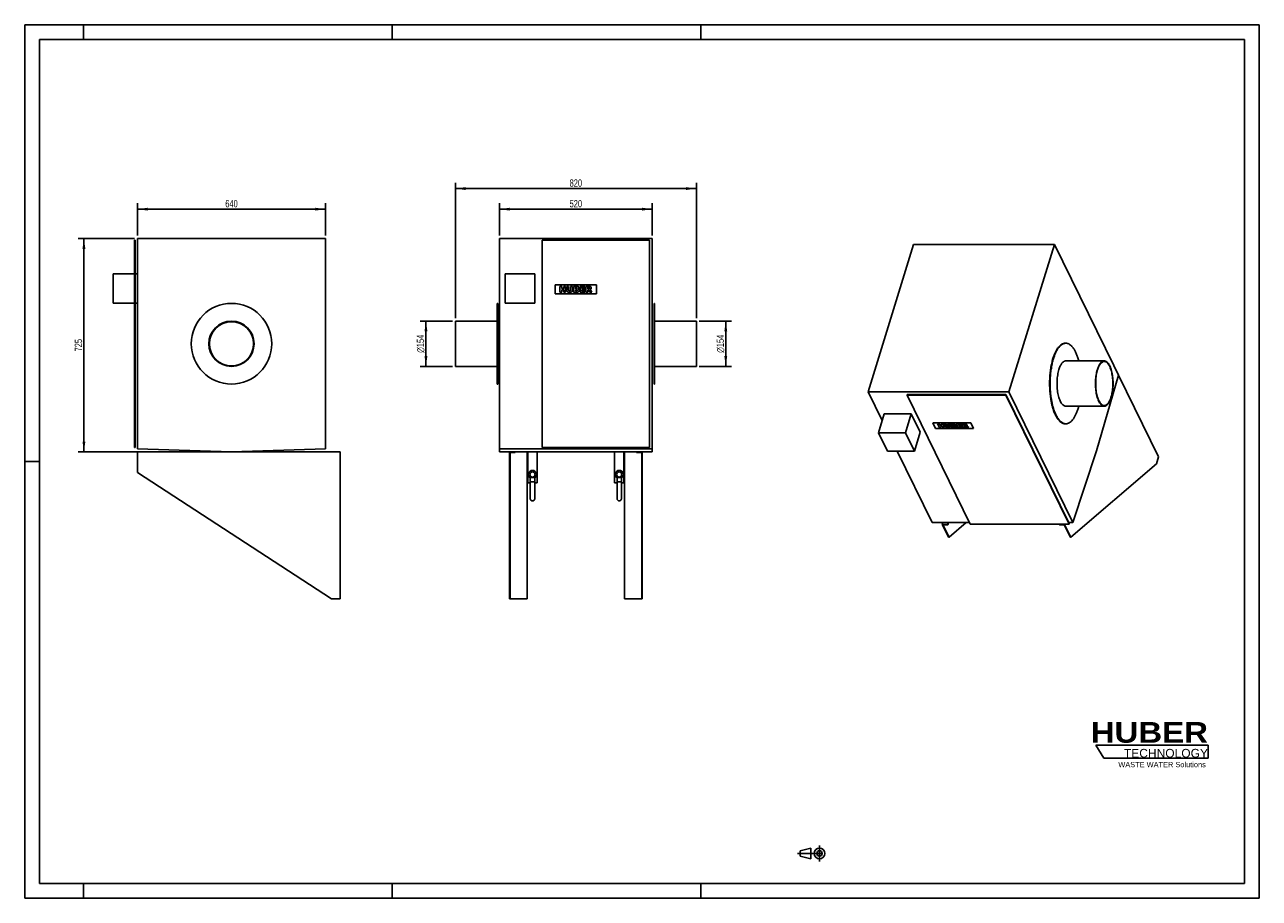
# Model space of a CAD drawing. Header units: millimetres. Extents: x 0 to 4200, y 0 to 2970.
import ezdxf

# ---------------------------------------------------------------- set-up
doc = ezdxf.new("R2010")
doc.units = ezdxf.units.MM
doc.header["$LTSCALE"] = 231
doc.linetypes.add('CENTER', pattern=[0.6, 0.375, -0.075, 0.075, -0.075])
doc.layers.get('0').update_dxf_attribs({"linetype": 'CONTINUOUS'})
for name, color, linetype in [('_2D-BEM', 7, 'CONTINUOUS'), ('_ACHSEN', 7, 'CONTINUOUS'), ('_KURVEN', 7, 'CONTINUOUS'), ('HUBER_Logo_BL0', 7, 'CONTINUOUS')]:
    doc.layers.add(name, color=color, linetype=linetype)
doc.styles.get("Standard").update_dxf_attribs({"font": 'txt', "width": 0.7})
doc.styles.add('TEXTSTYLE_2', font='ariblk.ttf')
doc.styles.add('TEXTSTYLE_3', font='arial.ttf')
doc.styles.add('TEXTSTYLE_4', font='gdt', dxfattribs={"width": 0.7})
doc.dimstyles.new('DIMSTYLE_1', dxfattribs={"dimtxt": 25, "dimasz": 35, "dimexe": 2, "dimexo": 1, "dimtad": 1, "dimdec": 1, "dimtxsty": 'STANDARD', "dimblk": '_FILLED', "dimblk1": '_FILLED', "dimblk2": '_FILLED', "dimcen": 0.09, "dimadec": 1, "dimazin": 2, "dimtp": 0.5, "dimtm": 0.5, "dimtfac": 1, "dimtdec": 1, "dimtofl": 0, "dimtmove": 0, "dimatfit": 3, "dimldrblk": '_FILLED', "dimfxl": 1, "dimtolj": 1, "dimarcsym": 0})
doc.dimstyles.new('DIMSTYLE_2', dxfattribs={"dimtxt": 25, "dimasz": 35, "dimexe": 2, "dimexo": 1, "dimtad": 1, "dimdec": 1, "dimtxsty": 'STANDARD', "dimblk": '_FILLED', "dimblk1": '_FILLED', "dimblk2": '_FILLED', "dimcen": 0.09, "dimadec": 1, "dimazin": 2, "dimtp": 0.8, "dimtm": 0.8, "dimtfac": 1, "dimtdec": 1, "dimtofl": 0, "dimtmove": 0, "dimatfit": 3, "dimldrblk": '_FILLED', "dimfxl": 1, "dimtolj": 1, "dimarcsym": 0})

# ---------------------------------------------------------------- blocks, each defined once
blk = doc.blocks.new('HUBER_LOGO_BL0', base_point=(3837.5, 503.7))
at = {"layer": 'HUBER_Logo_BL0', "color": 5, "linetype": 'CONTINUOUS'}
for p, q in [((4026.4, 521), (3643.9, 521)), ((3643.9, 521), (3670.9, 476)), ((4026.4, 521), (4026.4, 476)), ((3670.9, 476), (4026.4, 476))]:
    blk.add_line(p, q, dxfattribs=at)
at = {"layer": 'HUBER_Logo_BL0', "color": 2, "linetype": 'CONTINUOUS', "attachment_point": 3, "line_spacing_factor": 0.78}
for s, insert, char_height, width, style in [('HUBER\\P\\fArial;\\H29.25;TECHNOLOGY ', (4025.4, 599.1), 70.2, 387.672, 'TEXTSTYLE_2'), ('WASTE WATER Solutions', (4018, 463.6), 18, 297.033, 'TEXTSTYLE_3')]:
    blk.add_mtext(s, dxfattribs=dict(at, insert=insert, char_height=char_height, width=width, style=style))
blk = doc.blocks.new('_FILLED')
at = {"color": 0, "linetype": 'BYBLOCK'}
blk.add_solid([(0, 0), (-1, 0.14), (-1, -0.14)], dxfattribs=at)
blk = doc.blocks.new('*D0')
at = {"layer": '_2D-BEM', "color": 2, "linetype": 'CONTINUOUS'}
for p, q in [((1455, 1962.4), (1345, 1962.4)), ((1365, 1962.4), (1365, 1885.4)), ((1365, 1808.4), (1365, 1885.4)), ((1455, 1808.4), (1345, 1808.4))]:
    blk.add_line(p, q, dxfattribs=at)
at = {"layer": '_2D-BEM', "color": 2, "linetype": 'CONTINUOUS', "xscale": 35, "yscale": 35, "zscale": 35}
for p, rotation in [((1365, 1962.4), 90), ((1365, 1808.4), 270)]:
    blk.add_blockref('_FILLED', p, dxfattribs=dict(at, rotation=rotation))
at = {"layer": '_2D-BEM', "color": 2, "linetype": 'CONTINUOUS', "insert": (1333.8, 1885.4), "char_height": 25, "width": 127.679, "attachment_point": 2, "rotation": 90, "line_spacing_factor": 0.9, "style": 'TEXTSTYLE_4'}
blk.add_mtext('{\\fgdt;n}\\ftxt;154', dxfattribs=at)
blk = doc.blocks.new('*D1')
at = {"layer": '_2D-BEM', "color": 2, "linetype": 'CONTINUOUS'}
for p, q in [((2295, 1962.4), (2405, 1962.4)), ((2385, 1962.4), (2385, 1885.4)), ((2385, 1808.4), (2385, 1885.4)), ((2295, 1808.4), (2405, 1808.4))]:
    blk.add_line(p, q, dxfattribs=at)
at = {"layer": '_2D-BEM', "color": 2, "linetype": 'CONTINUOUS', "xscale": 35, "yscale": 35, "zscale": 35}
for p, rotation in [((2385, 1962.4), 90), ((2385, 1808.4), 270)]:
    blk.add_blockref('_FILLED', p, dxfattribs=dict(at, rotation=rotation))
at = {"layer": '_2D-BEM', "color": 2, "linetype": 'CONTINUOUS', "insert": (2353.8, 1885.4), "char_height": 25, "width": 127.679, "attachment_point": 2, "rotation": 90, "line_spacing_factor": 0.9, "style": 'TEXTSTYLE_4'}
blk.add_mtext('{\\fgdt;n}\\ftxt;154', dxfattribs=at)
blk = doc.blocks.new('*D2')
at = {"layer": '_2D-BEM', "color": 2, "linetype": 'CONTINUOUS'}
for p, q in [((1465, 1972.4), (1465, 2432.9)), ((1465, 2412.9), (1875, 2412.9)), ((2285, 2412.9), (1875, 2412.9)), ((2285, 1972.4), (2285, 2432.9))]:
    blk.add_line(p, q, dxfattribs=at)
at = {"layer": '_2D-BEM', "color": 2, "linetype": 'CONTINUOUS', "xscale": 35, "yscale": 35, "zscale": 35, "rotation": 180}
blk.add_blockref('_FILLED', (1465, 2412.9), dxfattribs=at)
at = {"layer": '_2D-BEM', "color": 2, "linetype": 'CONTINUOUS', "xscale": 35, "yscale": 35, "zscale": 35}
blk.add_blockref('_FILLED', (2285, 2412.9), dxfattribs=at)
at = {"layer": '_2D-BEM', "color": 2, "linetype": 'CONTINUOUS', "insert": (1875, 2444.1), "char_height": 25, "width": 88.393, "attachment_point": 2, "line_spacing_factor": 0.9}
blk.add_mtext('820', dxfattribs=at)
blk = doc.blocks.new('*D3')
at = {"layer": '_2D-BEM', "color": 2, "linetype": 'CONTINUOUS'}
for p, q in [((1615, 2252.9), (1615, 2362.9)), ((2135, 2252.9), (2135, 2362.9)), ((1615, 2342.9), (1875, 2342.9)), ((2135, 2342.9), (1875, 2342.9))]:
    blk.add_line(p, q, dxfattribs=at)
at = {"layer": '_2D-BEM', "color": 2, "linetype": 'CONTINUOUS', "xscale": 35, "yscale": 35, "zscale": 35, "rotation": 180}
blk.add_blockref('_FILLED', (1615, 2342.9), dxfattribs=at)
at = {"layer": '_2D-BEM', "color": 2, "linetype": 'CONTINUOUS', "xscale": 35, "yscale": 35, "zscale": 35}
blk.add_blockref('_FILLED', (2135, 2342.9), dxfattribs=at)
at = {"layer": '_2D-BEM', "color": 2, "linetype": 'CONTINUOUS', "insert": (1875, 2374.1), "char_height": 25, "width": 85.714, "attachment_point": 2, "line_spacing_factor": 0.9}
blk.add_mtext('520', dxfattribs=at)
blk = doc.blocks.new('*D4')
at = {"layer": '_2D-BEM', "color": 2, "linetype": 'CONTINUOUS'}
for p, q in [((383.5, 2252.9), (383.5, 2362.9)), ((1023.5, 2252.9), (1023.5, 2362.9)), ((383.5, 2342.9), (703.5, 2342.9)), ((1023.5, 2342.9), (703.5, 2342.9))]:
    blk.add_line(p, q, dxfattribs=at)
at = {"layer": '_2D-BEM', "color": 2, "linetype": 'CONTINUOUS', "xscale": 35, "yscale": 35, "zscale": 35, "rotation": 180}
blk.add_blockref('_FILLED', (383.5, 2342.9), dxfattribs=at)
at = {"layer": '_2D-BEM', "color": 2, "linetype": 'CONTINUOUS', "xscale": 35, "yscale": 35, "zscale": 35}
blk.add_blockref('_FILLED', (1023.5, 2342.9), dxfattribs=at)
at = {"layer": '_2D-BEM', "color": 2, "linetype": 'CONTINUOUS', "insert": (703.5, 2374.1), "char_height": 25, "width": 88.393, "attachment_point": 2, "line_spacing_factor": 0.9}
blk.add_mtext('640', dxfattribs=at)
blk = doc.blocks.new('*D5')
at = {"layer": '_2D-BEM', "color": 2, "linetype": 'CONTINUOUS'}
for p, q in [((373.5, 2242.9), (181.5, 2242.9)), ((201.5, 2242.9), (201.5, 1880.4)), ((201.5, 1517.9), (201.5, 1880.4)), ((693.5, 1517.9), (181.5, 1517.9))]:
    blk.add_line(p, q, dxfattribs=at)
at = {"layer": '_2D-BEM', "color": 2, "linetype": 'CONTINUOUS', "xscale": 35, "yscale": 35, "zscale": 35}
for p, rotation in [((201.5, 2242.9), 90), ((201.5, 1517.9), 270)]:
    blk.add_blockref('_FILLED', p, dxfattribs=dict(at, rotation=rotation))
at = {"layer": '_2D-BEM', "color": 2, "linetype": 'CONTINUOUS', "insert": (170.3, 1880.4), "char_height": 25, "width": 85.714, "attachment_point": 2, "rotation": 90, "line_spacing_factor": 0.9}
blk.add_mtext('725', dxfattribs=at)
blk = doc.blocks.new('PROJEKTIONSMETHODE_1_BL1', base_point=(2680, 152.5))
at = {"color": 2, "linetype": 'CONTINUOUS'}
for p, q in [((2637.8, 161.7), (2674.5, 170.8)), ((2674.5, 134.2), (2674.5, 170.8)), ((2637.8, 143.3), (2637.8, 161.7)), ((2637.8, 143.3), (2674.5, 134.2))]:
    blk.add_line(p, q, dxfattribs=at)
at = {"color": 2, "linetype": 'CENTER'}
for p, q in [((2703.8, 180), (2703.8, 125)), ((2628.7, 152.5), (2731.3, 152.5))]:
    blk.add_line(p, q, dxfattribs=at)
at = {"color": 2, "linetype": 'CONTINUOUS'}
for radius in [18.3, 9.17]:
    blk.add_circle((2703.8, 152.5), radius, dxfattribs=at)

msp = doc.modelspace()

# ---------------------------------------------------------------- linework, layer by layer
at = {"color": 7, "linetype": 'CONTINUOUS'}
for p, q in [((0, 2970), (4200, 2970)), ((0, 0), (0, 2970)), ((4200, 0), (4200, 2970)), ((373.5, 2237.9), (375.5, 2237.9)), ((373.5, 1532.9), (373.5, 2237.9)), ((375.5, 1532.9), (375.5, 2237.9)), ((2125.03, 2237.9), (1760.03, 2237.9)), ((1760.03, 2237.9), (1760.03, 1532.9)), ((2125.03, 1532.9), (2125.03, 2237.9)), ((301.5, 2022.9), (301.5, 2122.9)), ((373.5, 2122.9), (301.5, 2122.9)), ((383.5, 2122.9), (375.5, 2122.9)), ((1735.03, 2122.9), (1635.03, 2122.9)), ((1635.03, 2122.9), (1635.03, 2022.9)), ((1735.03, 2022.9), (1735.03, 2122.9)), ((373.5, 2022.9), (301.5, 2022.9)), ((383.5, 2022.9), (375.5, 2022.9)), ((1635.03, 2022.9), (1735.03, 2022.9)), ((3704.75, 1811.49), (3704.76, 1811.49)), ((3704.75, 1811.48), (3704.76, 1811.49)), ((3704.76, 1811.49), (3720.93, 1778.54)), ((3720.93, 1778.54), (3857.28, 1500.68)), ((3001.6, 1710.72), (3002.08, 1712.29)), ((3001.6, 1710.72), (3216.65, 1272.48)), ((3337.79, 1710.72), (3001.6, 1710.72)), ((3338.27, 1712.29), (3002.08, 1712.29)), ((3337.79, 1710.72), (3338.27, 1712.29)), ((3552.84, 1272.48), (3337.79, 1710.72)), ((3553.33, 1274.05), (3338.27, 1712.29)), ((2923.97, 1647.07), (2904.12, 1582.84)), ((3016.07, 1647.07), (2923.97, 1647.07)), ((3016.07, 1647.07), (2996.22, 1582.84)), ((3046.58, 1584.91), (3016.07, 1647.07)), ((2904.12, 1582.84), (2934.62, 1520.67)), ((2996.22, 1582.84), (2904.12, 1582.84)), ((3026.73, 1520.67), (2996.22, 1582.84)), ((3046.58, 1584.91), (3026.73, 1520.67)), ((373.5, 1532.9), (375.5, 1532.9)), ((383.5, 1447.9), (383.5, 1517.9)), ((383.5, 1517.9), (703.5, 1517.9)), ((703.5, 1517.9), (1073.5, 1517.9)), ((1073.5, 1517.9), (1073.5, 1017.9)), ((1649.03, 1447.9), (1649.03, 1517.9)), ((1649.03, 1517.9), (1669.03, 1517.9)), ((1651.03, 1447.9), (1651.03, 1515.9)), ((1651.03, 1515.9), (1669.03, 1515.9)), ((1669.03, 1517.9), (1669.03, 1515.9)), ((1709.03, 1517.9), (1709.03, 1017.9)), ((1760.03, 1532.9), (2125.03, 1532.9)), ((2041.03, 1017.9), (2041.03, 1517.9)), ((2081.03, 1517.9), (2081.03, 1515.9)), ((2081.03, 1517.9), (2101.03, 1517.9)), ((2081.03, 1515.9), (2099.03, 1515.9)), ((2099.03, 1447.9), (2099.03, 1515.9)), ((2101.03, 1447.9), (2101.03, 1517.9)), ((2934.62, 1520.67), (3026.73, 1520.67)), ((3850.02, 1477.18), (3559.08, 1227.48)), ((3857.28, 1500.68), (3850.02, 1477.18)), ((1043.5, 1017.9), (383.5, 1447.9)), ((1649.03, 1017.9), (1649.03, 1447.9)), ((1649.03, 1447.9), (1651.03, 1447.9)), ((1651.03, 1017.9), (1651.03, 1447.9)), ((1720.03, 1430.45), (1720.03, 1415.9)), ((1720.03, 1430.45), (1735.03, 1430.45)), ((1735.03, 1430.45), (1735.03, 1415.9)), ((2015.03, 1430.45), (2015.03, 1415.9)), ((2030.03, 1430.45), (2015.03, 1430.45)), ((2030.03, 1430.45), (2030.03, 1415.9)), ((2099.03, 1017.9), (2099.03, 1447.9)), ((2099.03, 1447.9), (2101.03, 1447.9)), ((2101.03, 1017.9), (2101.03, 1447.9)), ((1720.03, 1415.9), (1720.03, 1358.4)), ((1720.03, 1415.9), (1735.03, 1415.9)), ((1735.03, 1415.9), (1735.03, 1358.4)), ((2015.03, 1415.9), (2015.03, 1358.4)), ((2030.03, 1415.9), (2015.03, 1415.9)), ((2030.03, 1415.9), (2030.03, 1358.4)), ((3121.41, 1270.99), (3123.33, 1277.21)), ((3142.77, 1227.48), (3121.41, 1270.99)), ((3121.41, 1270.99), (3139.83, 1270.99)), ((3123.86, 1269.75), (3140.44, 1269.75)), ((3144.61, 1227.48), (3123.86, 1269.75)), ((3139.83, 1270.99), (3141.75, 1277.21)), ((3139.83, 1270.99), (3140.44, 1269.75)), ((3140.44, 1269.75), (3142.75, 1277.21)), ((3202.55, 1277.21), (3144.61, 1227.48)), ((3216.65, 1272.48), (3552.84, 1272.48)), ((3519.77, 1272.48), (3519.31, 1270.99)), ((3519.31, 1270.99), (3519.92, 1269.75)), ((3519.31, 1270.99), (3537.73, 1270.99)), ((3519.92, 1269.75), (3536.5, 1269.75)), ((3557.24, 1227.48), (3536.5, 1269.75)), ((3537.73, 1270.99), (3538.19, 1272.48)), ((3559.08, 1227.48), (3537.73, 1270.99)), ((3552.84, 1272.48), (3553.33, 1274.05)), ((3142.77, 1227.48), (3144.61, 1227.48)), ((3557.24, 1227.48), (3559.08, 1227.48)), ((1073.5, 1017.9), (1043.5, 1017.9)), ((1649.03, 1017.9), (1651.03, 1017.9)), ((1709.03, 1017.9), (1651.03, 1017.9)), ((2099.03, 1017.9), (2041.03, 1017.9)), ((2099.03, 1017.9), (2101.03, 1017.9)), ((0, 0), (4200, 0))]:
    msp.add_line(p, q, dxfattribs=at)
at = {"color": 3, "linetype": 'CONTINUOUS'}
for p, q in [((0, 2970), (0, 0)), ((4200, 2970), (0, 2970)), ((200, 2970), (200, 2920)), ((1250, 2970), (1250, 2920)), ((2300, 2970), (2300, 2920)), ((4200, 2970), (4200, 0)), ((0, 1485), (50, 1485)), ((200, 0), (200, 50)), ((1250, 0), (1250, 50)), ((2300, 0), (2300, 50)), ((4200, 0), (0, 0))]:
    msp.add_line(p, q, dxfattribs=at)
at = {"color": 5, "linetype": 'CONTINUOUS'}
for p, q in [((50, 2920), (50, 50)), ((4150, 2920), (50, 2920)), ((4150, 50), (4150, 2920)), ((50, 50), (4150, 50))]:
    msp.add_line(p, q, dxfattribs=at)
at = {"color": 7, "linetype": 'CONTINUOUS'}
for centre in [(1727.53, 1358.4), (2022.53, 1358.4)]:
    msp.add_arc(centre, 7.5, 180, 360, dxfattribs=at)
at = {"layer": '_ACHSEN', "color": 7, "linetype": 'CONTINUOUS'}
for p, q in [((1023.5, 2242.9), (383.5, 2242.9)), ((383.5, 2242.9), (383.5, 1527.9)), ((1023.5, 1527.9), (1023.5, 2242.9)), ((1615.03, 2242.9), (1615.03, 1527.9)), ((1615.03, 2242.9), (2135.03, 2242.9)), ((2135.03, 2242.9), (2135.03, 1527.9)), ((3023.86, 2222.99), (2868.94, 1721.66)), ((3023.86, 2222.99), (3502.82, 2222.99)), ((3502.82, 2222.99), (3347.89, 1721.66)), ((3704.75, 1811.49), (3502.82, 2222.99)), ((1607.03, 2022.4), (1607.03, 1962.4)), ((1609.03, 2022.4), (1607.03, 2022.4)), ((1609.03, 2022.4), (1609.03, 1960.4)), ((2141.03, 2022.4), (2141.03, 1960.4)), ((2143.03, 2022.4), (2141.03, 2022.4)), ((2143.03, 2022.4), (2143.03, 1962.4)), ((1465.03, 1962.4), (1465.03, 1960.4)), ((1607.03, 1962.4), (1465.03, 1962.4)), ((1465.03, 1960.4), (1465.03, 1810.4)), ((1607.03, 1962.4), (1607.03, 1808.4)), ((1609.03, 1960.4), (1609.03, 1810.4)), ((2141.03, 1960.4), (2141.03, 1810.4)), ((2143.03, 1962.4), (2143.03, 1808.4)), ((2285.03, 1962.4), (2143.03, 1962.4)), ((2285.03, 1962.4), (2285.03, 1960.4)), ((2285.03, 1960.4), (2285.03, 1810.4)), ((3539.93, 1887.1), (3541.77, 1887.1)), ((1465.03, 1810.4), (1465.03, 1808.4)), ((1607.03, 1808.4), (1465.03, 1808.4)), ((1607.03, 1808.4), (1607.03, 1748.4)), ((1609.03, 1810.4), (1609.03, 1748.4)), ((2141.03, 1810.4), (2141.03, 1748.4)), ((2143.03, 1808.4), (2143.03, 1748.4)), ((2285.03, 1808.4), (2143.03, 1808.4)), ((2285.03, 1810.4), (2285.03, 1808.4)), ((3541.77, 1827.1), (3672.57, 1827.1)), ((3720.92, 1778.54), (3704.75, 1811.49)), ((3646.51, 1521.66), (3720.92, 1778.54)), ((1609.03, 1748.4), (1607.03, 1748.4)), ((2143.03, 1748.4), (2141.03, 1748.4)), ((2868.94, 1721.66), (2916.85, 1624.03)), ((2868.94, 1721.66), (3347.89, 1721.66)), ((3347.89, 1721.66), (3566, 1277.21)), ((3541.77, 1673.1), (3672.57, 1673.1)), ((3539.93, 1613.1), (3541.77, 1613.1)), ((383.5, 1527.9), (703.5, 1517.9)), ((703.5, 1517.9), (1023.5, 1527.9)), ((1615.03, 1527.9), (1615.03, 1517.9)), ((1615.03, 1527.9), (2135.03, 1527.9)), ((1615.03, 1517.9), (1649.03, 1517.9)), ((1669.03, 1517.9), (1711.78, 1517.9)), ((1711.78, 1517.9), (1711.78, 1412.9)), ((1711.78, 1517.9), (1743.28, 1517.9)), ((1743.28, 1517.9), (2006.78, 1517.9)), ((1743.28, 1517.9), (1743.28, 1412.9)), ((2006.78, 1517.9), (2006.78, 1412.9)), ((2038.28, 1517.9), (2006.78, 1517.9)), ((2038.28, 1517.9), (2081.03, 1517.9)), ((2038.28, 1517.9), (2038.28, 1412.9)), ((2101.03, 1517.9), (2135.03, 1517.9)), ((2135.03, 1527.9), (2135.03, 1517.9)), ((2967.57, 1520.67), (3087.05, 1277.21)), ((3566, 1277.21), (3646.51, 1521.66)), ((1711.78, 1412.9), (1720.03, 1412.9)), ((1735.03, 1412.9), (1743.28, 1412.9)), ((2015.03, 1412.9), (2006.78, 1412.9)), ((2038.28, 1412.9), (2030.03, 1412.9)), ((3087.05, 1277.21), (3214.34, 1277.21)), ((3551.78, 1277.21), (3566, 1277.21))]:
    msp.add_line(p, q, dxfattribs=at)
for centre, radius, start, end in [((703.5, 1885.4), 137, 90, 270), ((703.5, 1885.4), 137, 270, 90), ((703.5, 1885.4), 77, 90, 270), ((703.5, 1885.4), 75, 90, 270), ((703.5, 1885.4), 77, 270, 90), ((703.5, 1885.4), 75, 270, 90), ((3541.78, 1866.25), 20.85, 90.00535, 95.04578), ((3383.61, 1726.59), 209.24, 342.86567, 345.18906), ((3541.78, 1633.95), 20.85, 264.95463, 269.99465), ((1727.53, 1440.9), 14, 90, 237.58992), ((1727.53, 1440.9), 9, 90, 270), ((1727.53, 1440.9), 14, 302.41008, 90), ((1727.53, 1440.9), 9, 270, 90), ((2022.53, 1440.9), 14, 90, 237.59688), ((2022.53, 1440.9), 9, 90, 270), ((2022.53, 1440.9), 14, 302.40312, 90), ((2022.53, 1440.9), 9, 270, 90)]:
    msp.add_arc(centre, radius, start, end, dxfattribs=at)
for points, knots in [([(3498.14, 1835.26), (3499.34, 1839.14), (3501.88, 1846.52), (3506.3, 1856.82), (3511.14, 1865.78), (3516.36, 1873.32), (3521.88, 1879.33), (3527.69, 1883.74), (3533.73, 1886.47), (3537.92, 1887.1), (3539.93, 1887.1)], [0, 0, 0, 0, 0.1727978, 0.3318911, 0.4763649, 0.6058593, 0.7207763, 0.8225781, 0.9141488, 1, 1, 1, 1]), ([(3499.98, 1835.26), (3501.14, 1839), (3503.58, 1846.12), (3507.81, 1856.09), (3512.44, 1864.84), (3517.41, 1872.27), (3522.68, 1878.31), (3528.21, 1882.87), (3533.95, 1885.9), (3537.99, 1886.85), (3539.94, 1887.02)], [0, 0, 0, 0, 0.1708689, 0.3287629, 0.4728205, 0.6026565, 0.7185296, 0.8215842, 0.9141547, 1, 1, 1, 1]), ([(3541.77, 1887.1), (3542.86, 1887.1), (3545.06, 1886.93), (3549.5, 1885.87), (3555.06, 1883.14), (3561.28, 1877.98), (3567.16, 1870.98), (3572.65, 1862.23), (3577.69, 1851.86), (3582.2, 1840.01), (3584.73, 1831.54), (3585.9, 1827.1)], [0, 0, 0, 0, 0.0412174, 0.0832736, 0.1727176, 0.2734516, 0.3883809, 0.5187796, 0.6647547, 0.8255948, 1, 1, 1, 1]), ([(3498.14, 1835.26), (3496.53, 1830.05), (3493.65, 1819.12), (3490.37, 1802.01), (3488.05, 1783.89), (3486.73, 1765.12), (3486.43, 1746.05), (3487.17, 1727.07), (3488.92, 1708.53), (3491.65, 1690.79), (3495.31, 1674.21), (3499.82, 1659.1), (3505.1, 1645.74), (3511.05, 1634.38), (3516.68, 1626.47), (3521.48, 1621.44), (3526.05, 1617.57), (3531, 1614.74), (3536.14, 1613.33), (3538.68, 1613.1), (3539.93, 1613.1)], [0, 0, 0, 0, 0.0673929, 0.1394082, 0.2149459, 0.2927949, 0.3716753, 0.4502775, 0.5272997, 0.6014864, 0.671668, 0.7368059, 0.7960453, 0.848788, 0.8948006, 0.9153766, 0.934447, 0.9687237, 0.9845686, 1, 1, 1, 1]), ([(3499.98, 1835.26), (3498.4, 1830.13), (3495.55, 1819.38), (3492.31, 1802.56), (3489.99, 1784.75), (3488.63, 1766.28), (3488.27, 1747.51), (3488.9, 1728.79), (3490.53, 1710.48), (3493.11, 1692.9), (3496.6, 1676.41), (3500.93, 1661.3), (3506.02, 1647.85), (3511.77, 1636.3), (3518.09, 1626.85), (3523.98, 1620.65), (3528.89, 1617.04), (3532.52, 1615.07), (3536.2, 1613.74), (3538.71, 1613.29), (3539.94, 1613.18)], [0, 0, 0, 0, 0.0668233, 0.1381779, 0.2130086, 0.2901534, 0.3683838, 0.4464405, 0.5230693, 0.5970561, 0.6672644, 0.7326755, 0.7924377, 0.8459298, 0.8928551, 0.9333904, 0.9515381, 0.9684994, 0.984542, 1, 1, 1, 1]), ([(3518.29, 1797.96), (3518.96, 1800.14), (3520.39, 1804.29), (3522.87, 1810.08), (3525.59, 1815.12), (3528.52, 1819.35), (3531.63, 1822.73), (3534.89, 1825.21), (3538.29, 1826.75), (3540.64, 1827.1), (3541.77, 1827.1)], [0, 0, 0, 0, 0.1727977, 0.3318911, 0.4763649, 0.6058593, 0.7207763, 0.8225781, 0.9141488, 1, 1, 1, 1]), ([(3649.08, 1797.96), (3649.75, 1800.14), (3651.18, 1804.29), (3653.66, 1810.08), (3656.39, 1815.12), (3659.31, 1819.35), (3662.42, 1822.73), (3665.68, 1825.21), (3669.08, 1826.75), (3671.43, 1827.1), (3672.57, 1827.1)], [0, 0, 0, 0, 0.1727977, 0.3318911, 0.4763649, 0.6058593, 0.7207763, 0.8225781, 0.9141488, 1, 1, 1, 1]), ([(3649.69, 1796.72), (3650.34, 1798.84), (3651.73, 1802.89), (3654.15, 1808.52), (3656.81, 1813.43), (3659.66, 1817.55), (3662.68, 1820.85), (3665.86, 1823.26), (3669.17, 1824.76), (3671.46, 1825.1), (3672.57, 1825.1)], [0, 0, 0, 0, 0.1727977, 0.3318911, 0.4763649, 0.6058593, 0.7207763, 0.8225781, 0.9141488, 1, 1, 1, 1]), ([(3672.57, 1827.1), (3673.27, 1827.1), (3674.69, 1826.97), (3677.59, 1826.18), (3681.19, 1824.12), (3685.13, 1820.29), (3688.8, 1815.14), (3692.14, 1808.75), (3695.11, 1801.25), (3697.65, 1792.75), (3699.7, 1783.43), (3701.24, 1773.47), (3702.56, 1759.47), (3702.72, 1745.23), (3701.72, 1731.11), (3700.42, 1720.93), (3698.58, 1711.31), (3696.96, 1705.17), (3696.05, 1702.24)], [0, 0, 0, 0, 0.0154332, 0.03128, 0.0655607, 0.1051535, 0.1511714, 0.2039203, 0.2631667, 0.3283121, 0.398502, 0.4726974, 0.5497286, 0.7071708, 0.7850289, 0.8605755, 0.9325992, 1, 1, 1, 1]), ([(3672.57, 1825.1), (3673.25, 1825.1), (3674.64, 1824.97), (3677.45, 1824.2), (3680.96, 1822.2), (3684.8, 1818.47), (3688.37, 1813.45), (3691.63, 1807.23), (3694.52, 1799.92), (3697, 1791.64), (3699, 1782.57), (3700.49, 1772.86), (3701.78, 1759.23), (3701.93, 1745.35), (3700.97, 1731.6), (3699.7, 1721.68), (3697.9, 1712.32), (3696.33, 1706.33), (3695.44, 1703.48)], [0, 0, 0, 0, 0.0154332, 0.03128, 0.0655607, 0.1051535, 0.1511714, 0.2039203, 0.2631666, 0.3283121, 0.398502, 0.4726974, 0.5497286, 0.7071708, 0.7850289, 0.8605755, 0.9325992, 1, 1, 1, 1]), ([(3518.29, 1797.96), (3517.38, 1795.03), (3515.76, 1788.89), (3513.92, 1779.28), (3512.62, 1769.09), (3511.62, 1754.97), (3511.78, 1740.73), (3513.1, 1726.73), (3514.64, 1716.77), (3516.69, 1707.45), (3519.23, 1698.95), (3522.2, 1691.45), (3525.54, 1685.06), (3529.21, 1679.91), (3533.15, 1676.08), (3536.76, 1674.02), (3539.65, 1673.23), (3541.07, 1673.1), (3541.77, 1673.1)], [0, 0, 0, 0, 0.0674008, 0.1394245, 0.2149711, 0.2928292, 0.4502714, 0.5273026, 0.601498, 0.6716879, 0.7368333, 0.7960797, 0.8488286, 0.8948465, 0.9344393, 0.96872, 0.9845668, 1, 1, 1, 1]), ([(3649.08, 1797.96), (3648.17, 1795.03), (3646.55, 1788.89), (3644.71, 1779.28), (3643.41, 1769.09), (3642.41, 1754.97), (3642.57, 1740.73), (3643.89, 1726.73), (3645.43, 1716.77), (3647.48, 1707.45), (3650.02, 1698.95), (3652.99, 1691.45), (3656.33, 1685.06), (3660, 1679.91), (3663.94, 1676.08), (3667.55, 1674.02), (3670.44, 1673.23), (3671.86, 1673.1), (3672.57, 1673.1)], [0, 0, 0, 0, 0.0674008, 0.1394245, 0.2149711, 0.2928292, 0.4502714, 0.5273026, 0.601498, 0.6716879, 0.7368333, 0.7960797, 0.8488286, 0.8948465, 0.9344393, 0.96872, 0.9845668, 1, 1, 1, 1]), ([(3649.69, 1796.72), (3648.81, 1793.87), (3647.23, 1787.88), (3645.43, 1778.52), (3644.16, 1768.6), (3643.2, 1754.85), (3643.35, 1740.97), (3644.64, 1727.34), (3646.13, 1717.63), (3648.14, 1708.56), (3650.61, 1700.28), (3653.5, 1692.97), (3656.76, 1686.75), (3660.33, 1681.73), (3664.17, 1678), (3667.68, 1676), (3670.49, 1675.23), (3671.88, 1675.1), (3672.57, 1675.1)], [0, 0, 0, 0, 0.0674008, 0.1394245, 0.2149711, 0.2928292, 0.4502714, 0.5273026, 0.601498, 0.6716879, 0.7368334, 0.7960797, 0.8488286, 0.8948465, 0.9344393, 0.96872, 0.9845668, 1, 1, 1, 1]), ([(3672.57, 1675.1), (3673.67, 1675.1), (3675.96, 1675.44), (3679.27, 1676.94), (3682.45, 1679.35), (3685.47, 1682.65), (3688.33, 1686.77), (3690.98, 1691.68), (3693.4, 1697.31), (3694.79, 1701.36), (3695.44, 1703.48)], [0, 0, 0, 0, 0.0858512, 0.1774219, 0.2792237, 0.3941407, 0.5236351, 0.6681089, 0.8272023, 1, 1, 1, 1]), ([(3672.57, 1673.1), (3673.7, 1673.1), (3676.05, 1673.45), (3679.45, 1674.99), (3682.71, 1677.47), (3685.82, 1680.85), (3688.75, 1685.08), (3691.47, 1690.12), (3693.95, 1695.91), (3695.38, 1700.06), (3696.05, 1702.24)], [0, 0, 0, 0, 0.0858512, 0.1774219, 0.2792237, 0.3941407, 0.5236351, 0.6681089, 0.8272023, 1, 1, 1, 1]), ([(3541.77, 1613.1), (3543.79, 1613.1), (3547.98, 1613.73), (3554.02, 1616.46), (3559.82, 1620.87), (3565.35, 1626.88), (3570.56, 1634.42), (3575.41, 1643.38), (3579.83, 1653.68), (3582.37, 1661.06), (3583.57, 1664.94)], [0, 0, 0, 0, 0.0858512, 0.1774219, 0.2792237, 0.3941407, 0.5236351, 0.6681089, 0.8272022, 1, 1, 1, 1])]:
    msp.add_open_spline(points, degree=3, knots=knots, dxfattribs=at)
at = {"layer": '_KURVEN', "color": 4, "linetype": 'CONTINUOUS'}
for p, q in [((1805.03, 2085.4), (1805.03, 2055.4)), ((1945.03, 2085.4), (1805.03, 2085.4)), ((1820.94, 2080.4), (1820.94, 2060.4)), ((1827.12, 2080.4), (1820.94, 2080.4)), ((1820.94, 2060.4), (1827.12, 2060.4)), ((1827.12, 2073.4), (1827.12, 2080.4)), ((1833.87, 2073.4), (1827.12, 2073.4)), ((1827.12, 2060.4), (1827.12, 2068.49)), ((1827.12, 2068.49), (1833.87, 2068.49)), ((1840.08, 2080.4), (1833.87, 2080.4)), ((1833.87, 2080.4), (1833.87, 2073.4)), ((1833.87, 2068.49), (1833.87, 2060.4)), ((1833.87, 2060.4), (1840.08, 2060.4)), ((1840.08, 2060.4), (1840.08, 2080.4)), ((1850.37, 2080.4), (1844.2, 2080.4)), ((1844.2, 2080.4), (1844.2, 2068.47)), ((1850.37, 2068.19), (1850.37, 2080.4)), ((1857.2, 2080.4), (1857.2, 2068.19)), ((1863.37, 2080.4), (1857.2, 2080.4)), ((1863.37, 2068.47), (1863.37, 2080.4)), ((1867.48, 2080.4), (1867.48, 2060.4)), ((1879.04, 2080.4), (1867.48, 2080.4)), ((1867.48, 2060.4), (1878.14, 2060.4)), ((1873.71, 2072.55), (1873.71, 2076.35)), ((1873.71, 2076.35), (1876.44, 2076.35)), ((1876.4, 2072.55), (1873.71, 2072.55)), ((1873.71, 2064.7), (1873.71, 2068.75)), ((1873.71, 2068.75), (1876.85, 2068.75)), ((1876.86, 2064.7), (1873.71, 2064.7)), ((1889.18, 2080.4), (1889.18, 2060.4)), ((1905.74, 2080.4), (1889.18, 2080.4)), ((1889.18, 2060.4), (1906.04, 2060.4)), ((1895.37, 2072.95), (1895.37, 2076.13)), ((1895.37, 2076.13), (1905.74, 2076.13)), ((1904.99, 2072.95), (1895.37, 2072.95)), ((1895.37, 2064.93), (1895.37, 2068.87)), ((1895.37, 2068.87), (1904.99, 2068.87)), ((1906.04, 2064.93), (1895.37, 2064.93)), ((1904.99, 2068.87), (1904.99, 2072.95)), ((1905.74, 2076.13), (1905.74, 2080.4)), ((1906.04, 2060.4), (1906.04, 2064.93)), ((1919.75, 2080.4), (1909.45, 2080.4)), ((1909.45, 2080.4), (1909.45, 2060.4)), ((1909.45, 2060.4), (1915.66, 2060.4)), ((1915.66, 2072.29), (1915.66, 2076.36)), ((1915.66, 2076.36), (1918.38, 2076.36)), ((1918.27, 2072.29), (1915.66, 2072.29)), ((1915.66, 2060.4), (1915.66, 2068.52)), ((1915.66, 2068.52), (1916.21, 2068.52)), ((1918.84, 2066.51), (1922.14, 2060.4)), ((1922.14, 2060.4), (1929.13, 2060.4)), ((1929.13, 2060.4), (1926.13, 2066.18)), ((1945.03, 2055.4), (1945.03, 2085.4)), ((1805.03, 2055.4), (1945.03, 2055.4)), ((3218.51, 1615.92), (3089.57, 1615.92)), ((3089.57, 1615.92), (3098.72, 1597.28)), ((3098.72, 1597.28), (3227.67, 1597.28)), ((3105.74, 1612.82), (3111.84, 1600.38)), ((3111.43, 1612.82), (3105.74, 1612.82)), ((3113.57, 1608.47), (3111.43, 1612.82)), ((3111.84, 1600.38), (3117.54, 1600.38)), ((3119.79, 1608.47), (3113.57, 1608.47)), ((3117.54, 1600.38), (3115.07, 1605.41)), ((3115.07, 1605.41), (3121.29, 1605.41)), ((3117.65, 1612.82), (3119.79, 1608.47)), ((3123.37, 1612.82), (3117.65, 1612.82)), ((3121.29, 1605.41), (3123.76, 1600.38)), ((3129.47, 1600.38), (3123.37, 1612.82)), ((3123.76, 1600.38), (3129.47, 1600.38)), ((3132.85, 1612.82), (3127.17, 1612.82)), ((3127.17, 1612.82), (3130.8, 1605.4)), ((3136.57, 1605.23), (3132.85, 1612.82)), ((3139.14, 1612.82), (3142.87, 1605.23)), ((3144.82, 1612.82), (3139.14, 1612.82)), ((3148.46, 1605.4), (3144.82, 1612.82)), ((3148.6, 1612.82), (3154.7, 1600.38)), ((3159.26, 1612.82), (3148.6, 1612.82)), ((3154.7, 1600.38), (3164.53, 1600.38)), ((3156.74, 1607.94), (3155.58, 1610.3)), ((3155.58, 1610.3), (3158.1, 1610.3)), ((3159.21, 1607.94), (3156.74, 1607.94)), ((3159.14, 1603.06), (3157.9, 1605.57)), ((3157.9, 1605.57), (3160.79, 1605.57)), ((3162.04, 1603.06), (3159.14, 1603.06)), ((3168.6, 1612.82), (3174.7, 1600.38)), ((3183.85, 1612.82), (3168.6, 1612.82)), ((3174.7, 1600.38), (3190.23, 1600.38)), ((3176.57, 1608.19), (3175.6, 1610.16)), ((3175.6, 1610.16), (3185.15, 1610.16)), ((3185.43, 1608.19), (3176.57, 1608.19)), ((3179.02, 1603.2), (3177.82, 1605.65)), ((3177.82, 1605.65), (3186.68, 1605.65)), ((3188.85, 1603.2), (3179.02, 1603.2)), ((3185.15, 1610.16), (3183.85, 1612.82)), ((3186.68, 1605.65), (3185.43, 1608.19)), ((3196.76, 1612.82), (3187.27, 1612.82)), ((3187.27, 1612.82), (3193.37, 1600.38)), ((3190.23, 1600.38), (3188.85, 1603.2)), ((3193.37, 1600.38), (3199.09, 1600.38)), ((3195.46, 1607.78), (3194.22, 1610.31)), ((3194.22, 1610.31), (3196.72, 1610.31)), ((3197.86, 1607.78), (3195.46, 1607.78)), ((3199.09, 1600.38), (3196.61, 1605.43)), ((3196.61, 1605.43), (3197.11, 1605.43)), ((3200.15, 1604.18), (3205.06, 1600.38)), ((3205.06, 1600.38), (3211.49, 1600.38)), ((3211.49, 1600.38), (3206.96, 1603.98)), ((3227.67, 1597.28), (3218.51, 1615.92))]:
    msp.add_line(p, q, dxfattribs=at)
for points in [[(1844.77, 2065.09), (1844.39, 2066.37), (1844.2, 2067.49), (1844.2, 2068.47)], [(1846.09, 2062.79), (1845.44, 2063.54), (1845.01, 2064.3), (1844.77, 2065.09)], [(1848.21, 2061.06), (1847.43, 2061.48), (1846.73, 2062.05), (1846.09, 2062.79)], [(1851.09, 2060.26), (1849.95, 2060.4), (1848.98, 2060.66), (1848.21, 2061.06)], [(1850.37, 2068.19), (1850.37, 2067.1), (1850.67, 2066.25), (1851.27, 2065.64)], [(1854.28, 2060.06), (1853.3, 2060.06), (1852.24, 2060.13), (1851.09, 2060.26)], [(1851.27, 2065.64), (1851.87, 2065.02), (1852.71, 2064.72), (1853.79, 2064.72)], [(1853.79, 2064.72), (1854.86, 2064.72), (1855.69, 2065.02), (1856.29, 2065.62)], [(1858.6, 2060.72), (1857.41, 2060.29), (1855.96, 2060.06), (1854.28, 2060.06)], [(1856.29, 2065.62), (1856.89, 2066.22), (1857.2, 2067.08), (1857.2, 2068.19)], [(1861.08, 2062.38), (1860.29, 2061.58), (1859.47, 2061.04), (1858.6, 2060.72)], [(1862.81, 2065.13), (1862.44, 2064.08), (1861.87, 2063.17), (1861.08, 2062.38)], [(1863.37, 2068.47), (1863.37, 2067.29), (1863.18, 2066.18), (1862.81, 2065.13)], [(1876.4, 2072.55), (1877.35, 2072.55), (1878.02, 2072.72), (1878.4, 2073.04)], [(1878.4, 2075.85), (1878.02, 2076.18), (1877.37, 2076.35), (1876.44, 2076.35)], [(1879.11, 2068.2), (1878.68, 2068.56), (1877.93, 2068.75), (1876.85, 2068.75)], [(1876.86, 2064.7), (1877.93, 2064.7), (1878.68, 2064.87), (1879.11, 2065.25)], [(1880.91, 2060.67), (1879.52, 2060.48), (1878.59, 2060.4), (1878.14, 2060.4)], [(1878.98, 2074.49), (1878.98, 2075.06), (1878.79, 2075.53), (1878.4, 2075.85)], [(1878.4, 2073.04), (1878.79, 2073.37), (1878.98, 2073.86), (1878.98, 2074.49)], [(1879.04, 2080.4), (1880.97, 2080.4), (1882.44, 2079.92), (1883.48, 2078.97)], [(1879.77, 2066.78), (1879.77, 2067.37), (1879.55, 2067.85), (1879.11, 2068.2)], [(1879.11, 2065.25), (1879.55, 2065.64), (1879.77, 2066.14), (1879.77, 2066.78)], [(1883.26, 2061.32), (1882.74, 2061.03), (1881.95, 2060.81), (1880.91, 2060.67)], [(1883.93, 2072.37), (1883.44, 2071.8), (1882.71, 2071.37), (1881.77, 2071.04)], [(1881.77, 2071.04), (1883.21, 2070.68), (1884.26, 2070.1), (1884.94, 2069.25)], [(1885.24, 2063.29), (1884.75, 2062.46), (1884.09, 2061.8), (1883.26, 2061.32)], [(1883.48, 2078.97), (1884.52, 2078.01), (1885.03, 2076.82), (1885.03, 2075.42)], [(1885.03, 2075.42), (1885.03, 2074.23), (1884.67, 2073.22), (1883.93, 2072.37)], [(1884.94, 2069.25), (1885.62, 2068.41), (1885.96, 2067.36), (1885.96, 2066.09)], [(1885.96, 2066.09), (1885.96, 2065.05), (1885.72, 2064.11), (1885.24, 2063.29)], [(1917.71, 2068.04), (1917.27, 2068.35), (1916.77, 2068.52), (1916.21, 2068.52)], [(1918.84, 2066.51), (1918.41, 2067.3), (1918.05, 2067.81), (1917.71, 2068.04)], [(1918.27, 2072.29), (1918.54, 2072.29), (1919.09, 2072.38), (1919.91, 2072.56)], [(1920.68, 2075.84), (1920.27, 2076.18), (1919.49, 2076.36), (1918.38, 2076.36)], [(1919.75, 2080.4), (1921.66, 2080.4), (1923.12, 2080.23), (1924.13, 2079.91)], [(1919.91, 2072.56), (1920.31, 2072.65), (1920.64, 2072.85), (1920.9, 2073.19)], [(1921.3, 2074.35), (1921.3, 2075), (1921.09, 2075.49), (1920.68, 2075.84)], [(1920.9, 2073.19), (1921.16, 2073.52), (1921.3, 2073.92), (1921.3, 2074.35)], [(1924.83, 2070.01), (1924.31, 2069.69), (1923.59, 2069.43), (1922.66, 2069.22)], [(1922.66, 2069.22), (1923.4, 2068.97), (1923.94, 2068.72), (1924.27, 2068.48)], [(1924.13, 2079.91), (1925.14, 2079.58), (1925.95, 2078.97), (1926.57, 2078.08)], [(1924.27, 2068.48), (1924.5, 2068.31), (1924.83, 2067.97), (1925.26, 2067.42)], [(1926.79, 2071.96), (1926.32, 2071.16), (1925.66, 2070.51), (1924.83, 2070.01)], [(1925.26, 2067.42), (1925.69, 2066.89), (1925.98, 2066.48), (1926.13, 2066.18)], [(1926.57, 2078.08), (1927.19, 2077.19), (1927.5, 2076.11), (1927.5, 2074.85)], [(1927.5, 2074.85), (1927.5, 2073.73), (1927.26, 2072.77), (1926.79, 2071.96)], [(3132.36, 1603.3), (3131.62, 1604.1), (3131.1, 1604.79), (3130.8, 1605.4)], [(3134.28, 1601.87), (3133.45, 1602.33), (3132.82, 1602.81), (3132.36, 1603.3)], [(3136.76, 1600.8), (3135.92, 1601.05), (3135.09, 1601.41), (3134.28, 1601.87)], [(3136.57, 1605.23), (3136.9, 1604.55), (3137.44, 1604.02), (3138.18, 1603.64)], [(3139.66, 1600.3), (3138.56, 1600.38), (3137.59, 1600.55), (3136.76, 1600.8)], [(3138.18, 1603.64), (3138.92, 1603.26), (3139.79, 1603.07), (3140.78, 1603.07)], [(3142.66, 1600.17), (3141.75, 1600.17), (3140.75, 1600.21), (3139.66, 1600.3)], [(3140.78, 1603.07), (3141.76, 1603.07), (3142.44, 1603.26), (3142.81, 1603.63)], [(3146.43, 1600.59), (3145.46, 1600.32), (3144.2, 1600.17), (3142.66, 1600.17)], [(3142.81, 1603.63), (3143.18, 1604.01), (3143.2, 1604.54), (3142.87, 1605.23)], [(3148.21, 1601.61), (3147.72, 1601.12), (3147.13, 1600.78), (3146.43, 1600.59)], [(3148.96, 1603.33), (3148.94, 1602.67), (3148.7, 1602.11), (3148.21, 1601.61)], [(3148.46, 1605.4), (3148.82, 1604.67), (3148.98, 1603.98), (3148.96, 1603.33)], [(3160.05, 1609.99), (3159.6, 1610.2), (3158.95, 1610.3), (3158.1, 1610.3)], [(3159.21, 1607.94), (3160.09, 1607.94), (3160.66, 1608.04), (3160.91, 1608.25)], [(3159.26, 1612.82), (3161.03, 1612.82), (3162.53, 1612.52), (3163.78, 1611.93)], [(3161, 1609.14), (3160.82, 1609.5), (3160.51, 1609.79), (3160.05, 1609.99)], [(3163.04, 1605.23), (3162.53, 1605.46), (3161.78, 1605.57), (3160.79, 1605.57)], [(3160.91, 1608.25), (3161.16, 1608.45), (3161.19, 1608.75), (3161, 1609.14)], [(3162.04, 1603.06), (3163.02, 1603.06), (3163.66, 1603.17), (3163.94, 1603.4)], [(3164.08, 1604.35), (3163.9, 1604.72), (3163.55, 1605.01), (3163.04, 1605.23)], [(3163.78, 1611.93), (3165.03, 1611.33), (3165.87, 1610.59), (3166.29, 1609.72)], [(3163.94, 1603.4), (3164.23, 1603.64), (3164.27, 1603.95), (3164.08, 1604.35)], [(3167, 1600.55), (3165.78, 1600.44), (3164.95, 1600.38), (3164.53, 1600.38)], [(3166.21, 1607.83), (3165.93, 1607.47), (3165.39, 1607.2), (3164.63, 1607)], [(3164.63, 1607), (3166.06, 1606.78), (3167.2, 1606.41), (3168.09, 1605.89)], [(3166.29, 1609.72), (3166.66, 1608.98), (3166.63, 1608.36), (3166.21, 1607.83)], [(3168.96, 1600.96), (3168.57, 1600.77), (3167.91, 1600.64), (3167, 1600.55)], [(3168.09, 1605.89), (3168.97, 1605.36), (3169.61, 1604.71), (3170, 1603.92)], [(3170.18, 1602.18), (3169.98, 1601.66), (3169.58, 1601.26), (3168.96, 1600.96)], [(3170, 1603.92), (3170.31, 1603.28), (3170.37, 1602.69), (3170.18, 1602.18)], [(3199, 1609.98), (3198.52, 1610.2), (3197.75, 1610.31), (3196.72, 1610.31)], [(3196.76, 1612.82), (3198.51, 1612.82), (3199.91, 1612.71), (3200.94, 1612.51)], [(3198.65, 1605.14), (3198.14, 1605.33), (3197.63, 1605.43), (3197.11, 1605.43)], [(3197.86, 1607.78), (3198.11, 1607.78), (3198.59, 1607.83), (3199.29, 1607.94)], [(3200.15, 1604.18), (3199.52, 1604.67), (3199.03, 1604.99), (3198.65, 1605.14)], [(3200.02, 1609.06), (3199.82, 1609.46), (3199.49, 1609.76), (3199, 1609.98)], [(3199.29, 1607.94), (3199.63, 1608), (3199.87, 1608.13), (3200.01, 1608.34)], [(3200.01, 1608.34), (3200.15, 1608.54), (3200.15, 1608.79), (3200.02, 1609.06)], [(3200.94, 1612.51), (3201.97, 1612.31), (3202.9, 1611.93), (3203.74, 1611.37)], [(3204.61, 1606.36), (3204.22, 1606.16), (3203.63, 1606), (3202.84, 1605.87)], [(3202.84, 1605.87), (3203.6, 1605.71), (3204.18, 1605.56), (3204.55, 1605.41)], [(3203.74, 1611.37), (3204.58, 1610.82), (3205.2, 1610.15), (3205.59, 1609.36)], [(3204.55, 1605.41), (3204.82, 1605.3), (3205.22, 1605.09), (3205.79, 1604.75)], [(3205.8, 1607.57), (3205.62, 1607.08), (3205.21, 1606.67), (3204.61, 1606.36)], [(3205.59, 1609.36), (3205.93, 1608.67), (3205.99, 1608.08), (3205.8, 1607.57)], [(3205.79, 1604.75), (3206.34, 1604.42), (3206.73, 1604.17), (3206.96, 1603.98)]]:
    msp.add_open_spline(points, degree=3, dxfattribs=at)

# ---------------------------------------------------------------- block references
at = {"color": 2, "linetype": 'CONTINUOUS'}
msp.add_blockref('PROJEKTIONSMETHODE_1_BL1', (2680, 152.5), dxfattribs=at)
at = {"layer": 'HUBER_Logo_BL0'}
msp.add_blockref('HUBER_LOGO_BL0', (3837.5, 503.74), dxfattribs=at)

# ---------------------------------------------------------------- dimensions: what is measured, and where the dimension line sits
at = {"layer": '_2D-BEM', "color": 2, "linetype": 'CONTINUOUS'}
for base, p1, p2, picture, middle in [((2285.03, 2412.9), (1465.03, 1971.4), (2285.03, 1971.4), '*D2', (1871.46, 2412.9)), ((1023.5, 2342.9), (383.5, 2251.9), (1023.5, 2251.9), '*D4', (699.93, 2342.9)), ((2135.03, 2342.9), (1615.03, 2251.9), (2135.03, 2251.9), '*D3', (1871.46, 2342.9))]:
    dim = msp.add_linear_dim(base=base, p1=p1, p2=p2, dimstyle='DIMSTYLE_2', dxfattribs=at)
    dim.commit()
    dim.dimension.update_dxf_attribs({"geometry": picture, "text_midpoint": middle, "dimtype": 160})
dim = msp.add_linear_dim(base=(201.5, 1517.9), p1=(374.5, 2242.9), p2=(694.5, 1517.9), angle=270, dimstyle='DIMSTYLE_2', dxfattribs=at)
dim.commit()
dim.dimension.update_dxf_attribs({"geometry": '*D5', "text_midpoint": (201.5, 1876.83), "dimtype": 160})
for base, p1, p2, picture, middle in [((1365.03, 1962.4), (1456.03, 1808.4), (1456.03, 1962.4), '*D0', (1365.03, 1885.4)), ((2385.03, 1962.4), (2294.03, 1808.4), (2294.03, 1962.4), '*D1', (2385.03, 1885.4))]:
    dim = msp.add_linear_dim(base=base, p1=p1, p2=p2, angle=90, text='%%c<>', dimstyle='DIMSTYLE_1', dxfattribs=at)
    dim.commit()
    dim.dimension.update_dxf_attribs({"geometry": picture, "text_midpoint": middle, "dimtype": 160})

doc.saveas('drawing.dxf')
